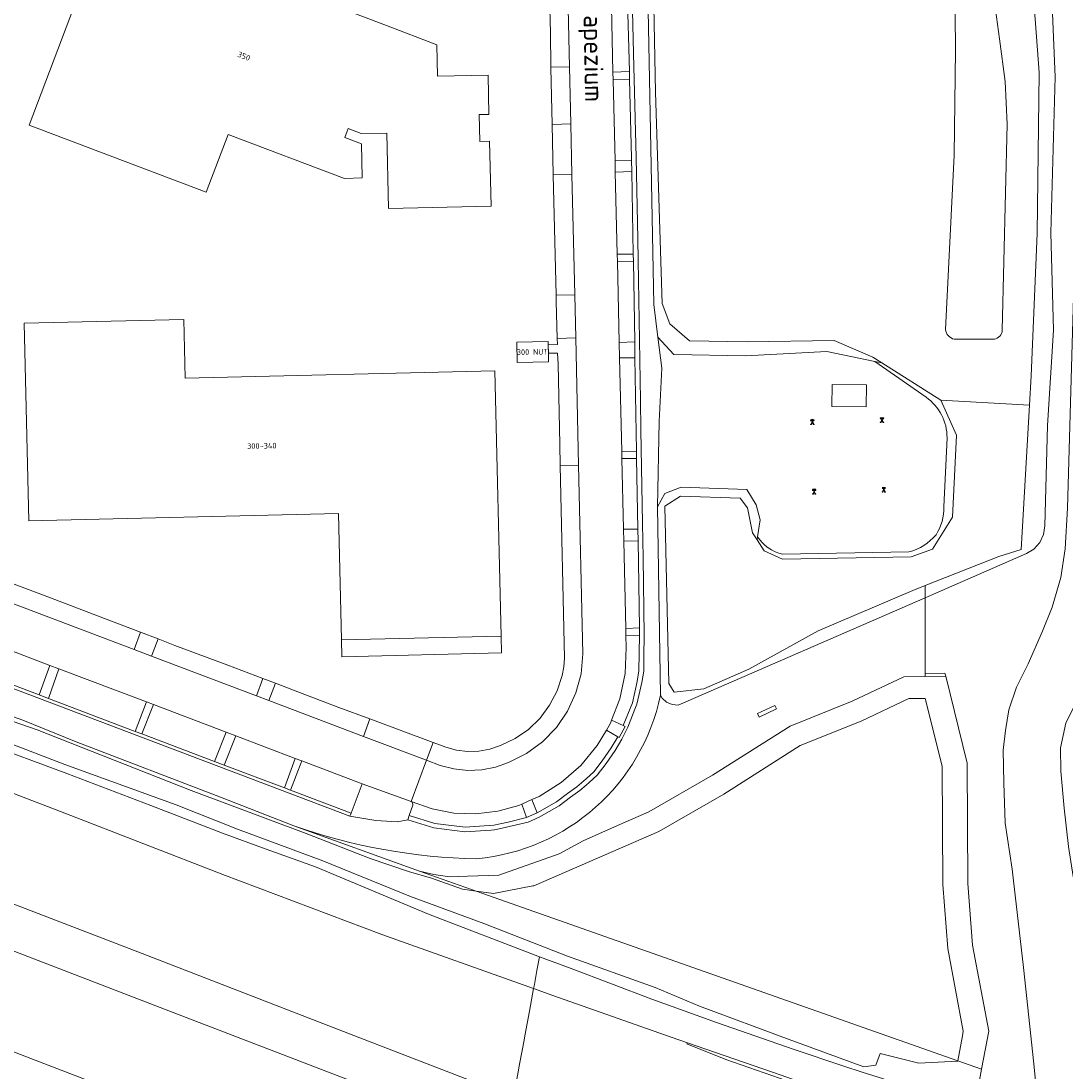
# Model space of a CAD drawing. Header units: metres. Extents: x 92650 to 117222, y 425801 to 461092.
# Tile 13 of 146: x 114660 to 114826, y 426268 to 426436. Entities that reach past the tile are written whole.
import ezdxf
from ezdxf.enums import TextEntityAlignment as Align

# ---------------------------------------------------------------- set-up
doc = ezdxf.new("R2010")
doc.units = ezdxf.units.M
doc.layers.get('0').update_dxf_attribs({"color": 253, "linetype": 'CONTINUOUS', "lineweight": 15})
for name, color, linetype, lineweight in [('B-WE-GK-BESCHOEIING-G', 253, 'GK-BESCHOEIING-SO', 15), ('B-WE-GR-BEPLANTING_CULTUUR_HEESTERS-GV', 253, 'CONTINUOUS', 15), ('B-WE-GR-GROENVOORZIENING-GV', 253, 'CONTINUOUS', 15), ('B-WE-IE-TERREINAFSCHEIDING_KUNSTMATIG_HEKWERK-G', 253, 'IE-TERREINAFSCHEIDING_KUNSTMATIG-SO', 15), ('B-WE-KL-ET_HS_LANDELIJK HOOGSPANNINGSNET-S', 253, 'CONTINUOUS', 15), ('B-WE-KW-KUNSTWERK_GEMAAL-GV', 253, 'CONTINUOUS', 15), ('B-WE-OG-BEBOUWING-GV', 253, 'CONTINUOUS', 15), ('B-WE-OG-BEBOUWING-T18', 253, 'CONTINUOUS', 15), ('B-WE-OG-BEBOUWING_OVERBOUWING-GV', 253, 'CONTINUOUS', 15), ('B-WE-OG-TERREIN_BEGROEID-GV', 253, 'CONTINUOUS', 15), ('B-WE-OG-TERREIN_ERF-GV', 253, 'CONTINUOUS', 15), ('B-WE-OG-TERREIN_OEVER-GV', 253, 'CONTINUOUS', 15), ('B-WE-OG-TOPOGRAFIE-T18', 7, 'CONTINUOUS', 15), ('B-WE-OG-WATER-GV', 253, 'CONTINUOUS', 15), ('B-WE-OG-WATER_SLOOT-GV', 253, 'CONTINUOUS', 15), ('B-WE-VH-GESLOTENVERHARDING-GV', 253, 'CONTINUOUS', 15), ('B-WE-VH-ONVERHARD_ZAND-GV', 253, 'CONTINUOUS', 15), ('B-WE-VH-OPENVERHARDING-GV', 253, 'CONTINUOUS', 15), ('B-WE-VH-OPENVERHARDING_BETONSTRAATSTEEN-GV', 253, 'CONTINUOUS', 15), ('B-WE-VH-OPENVERHARDING_STRAATBAKSTEEN-GV', 253, 'CONTINUOUS', 15), ('B-WE-VH-OPENVERHARDING_TEGEL-GV', 253, 'CONTINUOUS', 15)]:
    doc.layers.add(name, color=color, linetype=linetype, lineweight=lineweight)
doc.styles.add('NLCS-ISO-M200-T18', font='NLCS-ISO.ttf', dxfattribs={"height": 0.36})
doc.linetypes.add('GK-BESCHOEIING-SO', pattern='A,18,-3,[1,NLCS.SHX,S=0.6,R=0,X=0,Y=0],-3', length=24)
doc.linetypes.add('IE-TERREINAFSCHEIDING_KUNSTMATIG-SO', pattern='A,4,[82,NLCS.SHX,S=0.75,R=90,X=0,Y=0],4,-2', length=10)

# ---------------------------------------------------------------- blocks, each defined once
blk = doc.blocks.new('SKL-ET_HS_MAST-SO')
for p, q in [((0, 2.07), (-1.42, 1.76)), ((-1.42, 1.76), (-1.42, 1.64)), ((-1.42, 1.64), (0, 1.64)), ((0, 1.35), (-1.42, 1.04)), ((-1.42, 1.04), (-1.42, 0.92)), ((-1.42, 0.92), (0, 0.92)), ((-0.37, -0.37), (-0.12, 0.91)), ((0, 0.02), (-0.37, -0.37)), ((0, 0.54), (-0.25, 0.28)), ((0, 0.02), (-0.25, 0.28)), ((0, 0.54), (-0.16, 0.71)), ((-0.12, 0.91), (-0.12, 2.04)), ((0, 2.07), (1.42, 1.76)), ((1.42, 1.64), (0, 1.64)), ((0, 1.35), (1.42, 1.04)), ((1.42, 0.92), (0, 0.92)), ((0, 0.54), (0.16, 0.71)), ((0, 0.54), (0.25, 0.28)), ((0, 0.02), (0.25, 0.28)), ((0, 0.02), (0.37, -0.37)), ((0.12, 0.91), (0.12, 2.04)), ((0.37, -0.37), (0.12, 0.91)), ((1.42, 1.76), (1.42, 1.64)), ((1.42, 1.04), (1.42, 0.92)), ((-1.04, -1.76), (-0.37, -0.37)), ((-1.04, -1.76), (0, -0.75)), ((0, -0.75), (-0.37, -0.37)), ((0, -0.75), (0.37, -0.37)), ((1.04, -1.76), (0, -0.75)), ((1.04, -1.76), (0.37, -0.37))]:
    blk.add_line(p, q)
for points in [[(-1.42, -2), (-0.66, -2), (-0.66, -1.76), (-1.42, -1.76)], [(1.42, -2), (0.66, -2), (0.66, -1.76), (1.42, -1.76)]]:
    blk.add_lwpolyline(points, close=True)

msp = doc.modelspace()

# ---------------------------------------------------------------- linework, layer by layer
at = {"layer": 'B-WE-GK-BESCHOEIING-G', "transparency": 33554687, "flags": 128}
msp.add_lwpolyline([(114820.238, 426374.579), (114820.51, 426379.271), (114821.444, 426401.944), (114821.742, 426427.597), (114820.373, 426446.119), (114820.571, 426456.216), (114820.69, 426464.089), (114821.646, 426472.361), (114821.912, 426480.783), (114821.37, 426488.022), (114819.543, 426492.791), (114813.009, 426504.997), (114809.747, 426509.079), (114800.512, 426515.019), (114780.445, 426523.886), (114762.404, 426529.887), (114759.172, 426521.319), (114759.707, 426500.027), (114760.27, 426467.526), (114760.171, 426449.265), (114760.625, 426424.474), (114761.669, 426390.8), (114762.925, 426387.551), (114766.018, 426384.855), (114775.227, 426384.707), (114789.095, 426384.914), (114795.27, 426382.229), (114796.697, 426381.33), (114806.117, 426375.397)], dxfattribs=at)
at = {"layer": 'B-WE-GR-BEPLANTING_CULTUUR_HEESTERS-GV', "transparency": 33554687, "flags": 128}
for points in [[(114753.853, 426427.698), (114753.881, 426426.464), (114756.497, 426426.521), (114756.465, 426427.775)], [(114754.549, 426397.478), (114757.095, 426397.554), (114757.076, 426398.665), (114754.522, 426398.643)], [(114755.272, 426366.107), (114757.619, 426366.123), (114757.6, 426367.258), (114755.245, 426367.24)], [(114755.921, 426337.913), (114758.089, 426337.967), (114758.07, 426339.102), (114755.896, 426339.015)], [(114678.786, 426322.216), (114680.637, 426326.873), (114679.492, 426327.307), (114677.735, 426322.615)], [(114701.499, 426313.606), (114702.486, 426313.232), (114704.269, 426317.904), (114703.215, 426318.304)]]:
    msp.add_lwpolyline(points, close=True, dxfattribs=at)
at = {"layer": 'B-WE-GR-GROENVOORZIENING-GV', "transparency": 33554687, "flags": 128}
for points in [[(114738.004, 426264.306), (114711.847, 426274.427), (114678.82, 426287.195), (114645.609, 426299.936), (114610.191, 426313.657), (114582.025, 426324.526), (114552.904, 426335.719), (114523.624, 426347.02), (114502.154, 426355.226), (114476.146, 426365.203), (114431.851, 426382.562), (114388.977, 426398.958)], [(114386.9, 426392.947), (114395.344, 426389.531), (114437.316, 426372.921), (114479.462, 426356.665), (114522.113, 426340.264), (114561.779, 426324.933), (114596.765, 426311.468), (114639.031, 426295.031), (114683.772, 426277.81), (114723.443, 426262.542), (114730.075, 426259.417), (114736.56, 426256.491)], [(114643.777, 426318.286), (114666.495, 426309.579), (114691.659, 426299.79), (114717.028, 426290.263), (114741.21, 426281.656), (114741.326, 426282.283), (114741.737, 426284.508), (114742.135, 426286.661), (114724.438, 426293.48), (114706.437, 426301.046), (114698.605, 426303.861), (114691.634, 426306.387), (114680.193, 426310.785), (114666.833, 426315.875), (114653.356, 426320.866)], [(114835.021, 426251.988), (114822.719, 426256.733), (114822.853, 426257.34), (114814.565, 426264.711), (114814.541, 426264.208), (114814.439, 426263.377), (114813.911, 426262.745), (114813.136, 426262.352), (114811.965, 426262.322), (114810.528, 426262.559), (114806.85, 426263.423), (114798.095, 426266.772), (114796.933, 426267.217), (114793.573, 426268.295), (114790.649, 426269.233), (114782.742, 426271.934), (114770.367, 426276.223), (114760.067, 426279.917), (114747.171, 426284.811), (114742.135, 426286.661)], [(114741.21, 426281.656), (114744.255, 426280.538), (114763.143, 426273.874), (114765.723, 426272.979), (114780.655, 426267.801), (114796.208, 426262.302), (114806.171, 426258.766), (114819.048, 426254.167), (114830.828, 426249.937)], [(114658.556, 426262.562), (114659.89, 426262.825), (114661.409, 426262.559), (114665.698, 426261.81), (114667.172, 426261.512), (114674.142, 426259.204), (114681.928, 426255.901), (114693.193, 426251.178), (114703.051, 426247.255), (114711.615, 426244.093), (114721.692, 426240.172), (114730.074, 426236.309), (114732.63, 426235.225), (114732.925, 426236.818), (114733.954, 426242.39), (114733.956, 426242.403), (114732.378, 426243.011), (114731.86, 426243.31), (114688.831, 426259.83), (114676.567, 426264.517), (114643.231, 426277.319)]]:
    msp.add_lwpolyline(points, dxfattribs=at)
at = {"layer": 'B-WE-IE-TERREINAFSCHEIDING_KUNSTMATIG_HEKWERK-G', "transparency": 33554687, "flags": 128}
msp.add_lwpolyline([(114794.196, 426374.36), (114788.745, 426374.403), (114788.756, 426377.875), (114794.246, 426377.827)], close=True, dxfattribs=at)
at = {"layer": 'B-WE-KW-KUNSTWERK_GEMAAL-GV', "transparency": 33554687, "flags": 128}
msp.add_lwpolyline([(114779.88, 426326.22), (114779.618, 426326.759), (114776.894, 426325.435), (114777.156, 426324.896)], close=True, dxfattribs=at)
at = {"layer": 'B-WE-OG-BEBOUWING-GV', "transparency": 33554687, "flags": 128}
for points in [[(114717.763, 426435.114), (114673.22, 426451.961), (114660.815, 426419.235), (114689.029, 426408.559), (114692.512, 426417.73), (114711.05, 426410.715), (114713.91, 426410.826), (114713.778, 426416.234), (114711.113, 426417.243), (114711.662, 426418.692), (114713.749, 426417.902), (114717.791, 426417.97), (114718.076, 426405.947), (114734.419, 426406.322), (114734.185, 426416.669), (114732.613, 426416.633), (114732.517, 426420.913), (114734.086, 426420.95), (114733.946, 426427.215), (114725.88, 426427.028), (114725.795, 426432.025)], [(114685.663, 426378.916), (114685.448, 426388.252), (114660.035, 426387.668), (114660.758, 426356.186), (114710.101, 426357.32), (114710.574, 426337.215), (114736.013, 426337.8), (114735.019, 426380.05)], [(114743.523, 426384.221), (114743.511, 426384.732), (114738.509, 426384.631), (114738.574, 426381.415), (114743.584, 426381.516), (114743.552, 426382.906)]]:
    msp.add_lwpolyline(points, close=True, dxfattribs=at)
at = {"layer": 'B-WE-OG-BEBOUWING_OVERBOUWING-GV', "transparency": 33554687, "flags": 128}
msp.add_lwpolyline([(114736.061, 426335.104), (114736.013, 426337.8), (114710.574, 426337.215), (114710.637, 426334.509)], close=True, dxfattribs=at)
at = {"layer": 'B-WE-OG-TERREIN_BEGROEID-GV', "transparency": 33554687, "flags": 128}
for points in [[(114756.482, 426532.799), (114759.64, 426531.113), (114763.037, 426532.572), (114779.869, 426526.272), (114785.951, 426523.639), (114801.463, 426516.785), (114811.105, 426510.584), (114814.686, 426506.102), (114821.366, 426493.624), (114823.342, 426488.464), (114823.914, 426480.826), (114823.645, 426472.298), (114823.454, 426448.405), (114823.445, 426447.196), (114824.327, 426426.926), (114823.629, 426402.057), (114824.023, 426386.581), (114823.072, 426371.384), (114822.678, 426355.357), (114822.47, 426353.968), (114821.868, 426352.7), (114820.925, 426351.659), (114819.721, 426350.937), (114803.584, 426343.92)], [(114721.146, 426308.51), (114725.321, 426307.218), (114730.263, 426306.578), (114734.449, 426306.872), (114734.902, 426306.904), (114734.956, 426306.908), (114736.692, 426307.289), (114737.313, 426307.425), (114740.318, 426308.157), (114742.093, 426308.941), (114745.256, 426310.753), (114747.06, 426312.118), (114748.573, 426313.173), (114749.569, 426314.046), (114750.055, 426314.473), (114751.346, 426315.649), (114752.739, 426317.489), (114754.175, 426319.587), (114755.281, 426321.361), (114756.192, 426323.274), (114757.445, 426326.425), (114757.654, 426326.952), (114758.44, 426330.391), (114758.74, 426332.191), (114758.781, 426334.574), (114758.839, 426337.967), (114758.634, 426350.284), (114758.542, 426355.794), (114758.295, 426370.599), (114758.215, 426375.373), (114757.843, 426397.699), (114757.787, 426401.038), (114757.57, 426414.056), (114757.247, 426426.539), (114757.196, 426428.502), (114756.562, 426453.001)], [(114808.295, 426448.207), (114808.447, 426431.171), (114808.225, 426414.452), (114806.857, 426386.638), (114806.906, 426386.369), (114806.998, 426386.112), (114807.128, 426385.872), (114807.295, 426385.656), (114807.494, 426385.469), (114807.72, 426385.315), (114807.967, 426385.199), (114808.23, 426385.124), (114814.42, 426385.097), (114814.649, 426385.122), (114814.871, 426385.181), (114815.082, 426385.273), (114815.301, 426385.414), (114815.491, 426385.591), (114815.649, 426385.799), (114815.769, 426386.03), (114815.847, 426386.278), (114815.881, 426386.536), (114816.68, 426419.367), (114816.321, 426426.197), (114815.462, 426432.983), (114814.796, 426437.636)], [(114820.027, 426333.377), (114822.302, 426338.563), (114823.811, 426342.41), (114825.227, 426347.128), (114825.911, 426351.689), (114826.251, 426358.188), (114827.382, 426397.471), (114828.3, 426447.098), (114830.56, 426447.915), (114831.822, 426405.546), (114832.252, 426358.754), (114832.317, 426342.05), (114831.824, 426338.682), (114830.8, 426335.25), (114828.506, 426329.011), (114826.022, 426323.926), (114825.142, 426319.968), (114825.23, 426316.274), (114825.757, 426310.381), (114826.423, 426304.263), (114827.171, 426299.47), (114828.551, 426294.861)], [(114756.128, 426440.81), (114756.465, 426427.775), (114756.497, 426426.521), (114756.82, 426414.04), (114756.827, 426413.597), (114756.857, 426411.817), (114757.076, 426398.665), (114757.095, 426397.554), (114757.31, 426384.687), (114757.352, 426382.163), (114757.6, 426367.258), (114757.619, 426366.123), (114757.807, 426354.847), (114757.839, 426352.977), (114758.07, 426339.102), (114758.089, 426337.967), (114757.991, 426332.259), (114757.704, 426330.536), (114756.936, 426327.175), (114755.495, 426323.551), (114755.794, 426323.373), (114754.853, 426321.623), (114754.645, 426321.758), (114753.547, 426319.997), (114752.13, 426317.927), (114750.79, 426316.157), (114749.555, 426315.032), (114748.11, 426313.764), (114746.619, 426312.725), (114744.842, 426311.38), (114741.754, 426309.611), (114740.076, 426308.87), (114737.144, 426308.156), (114734.849, 426307.652), (114730.285, 426307.331), (114725.481, 426307.954), (114721.368, 426309.227)], [(114441.355, 426411.689), (114711.939, 426309.115)], [(114795.551, 426381.566), (114787.924, 426383.136), (114774.942, 426382.474), (114763.56, 426382.651), (114761.005, 426385.422), (114761.612, 426380.501), (114761.193, 426372.003), (114760.941, 426358.372), (114762.121, 426360.523), (114764.723, 426361.525), (114775.162, 426361.14), (114776.689, 426358.715), (114777.313, 426356.347), (114776.891, 426353.623)], [(114803.737, 426375.859), (114795.551, 426381.566)], [(114806.564, 426358.403), (114807.077, 426369.403)], [(114780.861, 426350.866), (114801.015, 426351.212)], [(114803.609, 426331.86), (114803.584, 426343.92), (114764.216, 426326.805), (114763.269, 426326.891), (114762.398, 426327.273), (114761.693, 426327.912), (114761.434, 426328.373)], [(114712.116, 426309.582), (114702.486, 426313.232), (114701.499, 426313.606), (114691.895, 426317.247), (114690.366, 426317.827), (114678.786, 426322.216), (114677.735, 426322.615), (114663.882, 426327.866), (114662.41, 426328.424), (114649.33, 426333.383)], [(114820.027, 426333.377), (114818.148, 426329.662), (114816.909, 426326.019), (114816.386, 426322.734), (114816.042, 426319.621), (114816.111, 426314.41), (114816.361, 426307.994), (114817.442, 426300.672), (114819.244, 426284.959), (114820.934, 426269.607), (114821.911, 426259.502), (114822.853, 426257.34), (114832.251, 426253.762), (114834.419, 426253.036), (114834.261, 426255.872), (114833.907, 426258.587), (114833.494, 426263.899), (114833.169, 426271.674), (114832.679, 426278.539), (114832.139, 426283.595), (114830.257, 426289.734), (114828.551, 426294.861)], [(114702.996, 426307.553), (114723.019, 426300.328), (114725.329, 426299.825), (114727.787, 426299.45), (114730.69, 426299.538), (114735.672, 426299.689), (114745.251, 426303.109), (114749.097, 426305.179), (114754.097, 426307.395), (114759.578, 426309.765), (114769.692, 426315.62), (114782.09, 426323.463), (114791.985, 426327.447), (114800.213, 426331.326), (114803.61, 426331.36)], [(114806.864, 426331.393), (114810.289, 426317.546), (114810.394, 426298.348), (114811.157, 426288.54), (114813.733, 426274.841), (114812.596, 426268.783), (114812.109, 426266.192), (114802.207, 426265.717), (114799.509, 426266.394), (114798.095, 426266.772), (114806.85, 426263.423), (114810.528, 426262.559), (114811.965, 426262.322), (114813.136, 426262.352), (114813.911, 426262.745), (114814.439, 426263.377), (114814.541, 426264.208), (114814.565, 426264.711), (114822.853, 426257.34)], [(114721.705, 426311.447), (114713.873, 426314.26), (114712.116, 426309.582)], [(114712.116, 426309.582), (114711.939, 426309.115), (114716.039, 426308.404), (114719.451, 426308.171), (114721.146, 426308.51), (114721.368, 426309.227), (114721.957, 426310.852)]]:
    msp.add_lwpolyline(points, dxfattribs=at)
for points in [[(114788.745, 426374.403), (114788.756, 426377.875), (114794.246, 426377.827), (114794.196, 426374.36)], [(114806.864, 426331.393), (114806.74, 426331.891), (114803.609, 426331.86), (114803.61, 426331.36)], [(114779.88, 426326.22), (114777.156, 426324.896), (114776.894, 426325.435), (114779.618, 426326.759)]]:
    msp.add_lwpolyline(points, close=True, dxfattribs=at)
at = {"layer": 'B-WE-OG-TERREIN_BEGROEID-GV', "transparency": 33554687}
for points in [[(114807.077, 426369.403, 0.2493216), (114803.737, 426375.859)], [(114805.324, 426353.937, 0.158082), (114806.564, 426358.403)], [(114801.015, 426351.212, 0.1586179), (114805.324, 426353.937)], [(114776.891, 426353.623, 0.199325), (114780.861, 426350.866)], [(114761.434, 426328.373, -0.3294807), (114732.115, 426302.317)], [(114721.957, 426310.852, 0.2655959), (114721.705, 426311.447)], [(114732.115, 426302.317, -0.0807725), (114702.996, 426307.553)]]:
    msp.add_lwpolyline(points, format="xyb", dxfattribs=at)
at = {"layer": 'B-WE-OG-TERREIN_ERF-GV', "transparency": 33554687, "flags": 128}
for points in [[(114734.419, 426406.322), (114718.076, 426405.947), (114717.791, 426417.97), (114713.749, 426417.902), (114711.662, 426418.692), (114711.113, 426417.243), (114713.778, 426416.234), (114713.91, 426410.826), (114711.05, 426410.715), (114692.512, 426417.73), (114689.029, 426408.559), (114660.815, 426419.235), (114673.22, 426451.961), (114717.763, 426435.114), (114725.795, 426432.025), (114725.88, 426427.028), (114733.946, 426427.215), (114734.086, 426420.95), (114732.517, 426420.913), (114732.613, 426416.633), (114734.185, 426416.669)], [(114710.101, 426357.32), (114660.758, 426356.186), (114660.035, 426387.668), (114685.448, 426388.252), (114685.663, 426378.916), (114735.019, 426380.05), (114736.013, 426337.8), (114710.574, 426337.215)], [(114794.246, 426377.827), (114788.756, 426377.875), (114788.745, 426374.403), (114794.196, 426374.36)]]:
    msp.add_lwpolyline(points, close=True, dxfattribs=at)
msp.add_lwpolyline([(114657.57, 426346.402), (114663.107, 426344.327), (114673.947, 426340.171), (114678.573, 426338.405), (114681.353, 426337.344), (114684.047, 426336.316), (114692.465, 426333.146), (114698.067, 426331.028), (114700.063, 426330.273), (114702.923, 426329.192), (114710.184, 426326.438), (114715.121, 426324.597), (114725.207, 426320.835), (114727.192, 426320.094), (114728.912, 426319.606), (114730.687, 426319.386), (114732.474, 426319.44), (114734.232, 426319.767), (114735.919, 426320.359), (114738.25, 426321.459), (114740.37, 426322.923), (114742.224, 426324.713), (114743.761, 426326.78), (114744.942, 426329.071), (114745.734, 426331.523), (114745.993, 426332.901), (114746.129, 426334.297), (114745.443, 426364.971), (114745.368, 426368.315), (114745.094, 426381.14), (114745.019, 426382.913), (114743.552, 426382.906), (114743.584, 426381.516), (114738.574, 426381.415), (114738.509, 426384.631), (114743.511, 426384.732), (114743.523, 426384.221), (114744.994, 426384.282), (114744.968, 426385.245), (114744.809, 426391.116), (114744.785, 426392.116), (114744.333, 426411.288), (114744.143, 426419.358), (114743.931, 426428.34), (114743.93, 426428.445), (114743.898, 426433.95), (114743.568, 426445.559)], dxfattribs=at)
at = {"layer": 'B-WE-OG-TERREIN_OEVER-GV', "transparency": 33554687, "flags": 128}
for points in [[(114796.697, 426381.33), (114795.27, 426382.229), (114789.095, 426384.914), (114775.227, 426384.707), (114766.018, 426384.855), (114762.925, 426387.551), (114761.669, 426390.8), (114760.625, 426424.474), (114760.171, 426449.265), (114760.27, 426467.526), (114759.707, 426500.027), (114759.172, 426521.319), (114762.404, 426529.887), (114759.64, 426531.113), (114757.877, 426523.413), (114757.877, 426519.865), (114759.851, 426418.329), (114760.36, 426390.656), (114761.005, 426385.422), (114763.56, 426382.651), (114774.942, 426382.474), (114787.924, 426383.136), (114795.551, 426381.566)], [(114803.584, 426343.92), (114819.721, 426350.937), (114820.925, 426351.659), (114821.868, 426352.7), (114822.47, 426353.968), (114822.678, 426355.357), (114823.072, 426371.384), (114824.023, 426386.581), (114823.629, 426402.057), (114824.327, 426426.926), (114823.445, 426447.196), (114823.454, 426448.405), (114823.645, 426472.298), (114823.914, 426480.826), (114823.342, 426488.464), (114821.366, 426493.624), (114814.686, 426506.102), (114811.105, 426510.584), (114801.463, 426516.785), (114785.951, 426523.639), (114779.869, 426526.272), (114763.037, 426532.572), (114759.64, 426531.113)], [(114762.404, 426529.887), (114780.445, 426523.886), (114800.512, 426515.019), (114809.747, 426509.079), (114813.009, 426504.997), (114819.543, 426492.791), (114821.37, 426488.022), (114821.912, 426480.783), (114821.646, 426472.361), (114820.69, 426464.089), (114820.571, 426456.216), (114820.373, 426446.119), (114821.742, 426427.597), (114821.444, 426401.944), (114820.51, 426379.271), (114820.238, 426374.579), (114818.907, 426351.586), (114815.32, 426350.459), (114803.58, 426345.843)], [(114776.813, 426353.123), (114777.938, 426351.363), (114780.874, 426350.072), (114801.371, 426350.423), (114804.782, 426351.676), (114807.972, 426356.747), (114808.581, 426369.834), (114806.117, 426375.397), (114796.697, 426381.33), (114795.551, 426381.566)], [(114795.551, 426381.566), (114803.737, 426375.859)], [(114807.077, 426369.403), (114806.564, 426358.403)], [(114801.015, 426351.212), (114780.861, 426350.866)], [(114808.778, 426270.128), (114808.761, 426270.036), (114802.607, 426269.741), (114796.449, 426271.287), (114795.734, 426269.413), (114793.845, 426269.141), (114781.95, 426273.49), (114767.627, 426278.814), (114760.572, 426281.796), (114746.625, 426286.784), (114733.258, 426292.014), (114721.579, 426296.294), (114707.632, 426302.002), (114694.04, 426307.013), (114684.22, 426310.93), (114666.514, 426317.354), (114617.31, 426336.219)], [(114723.019, 426300.328), (114702.996, 426307.553), (114691.31, 426312.132), (114668.33, 426320.925), (114659.838, 426324.391), (114650.3, 426327.762)], [(114656.725, 426324.733), (114662.122, 426322.838), (114686.613, 426313.167), (114704.977, 426306.311), (114715.146, 426302.354), (114721.267, 426300.293), (114724.908, 426299.24), (114729.872, 426297.447), (114732.056, 426297.146)], [(114653.356, 426320.866), (114666.833, 426315.875), (114680.193, 426310.785), (114691.634, 426306.387), (114698.605, 426303.861), (114706.437, 426301.046), (114724.438, 426293.48), (114742.135, 426286.661), (114747.171, 426284.811), (114760.067, 426279.917), (114770.367, 426276.223), (114782.742, 426271.934), (114790.649, 426269.233), (114793.573, 426268.295), (114796.933, 426267.217), (114798.095, 426266.772), (114799.509, 426266.394), (114802.207, 426265.717), (114812.109, 426266.192), (114812.596, 426268.783)]]:
    msp.add_lwpolyline(points, dxfattribs=at)
at = {"layer": 'B-WE-OG-TERREIN_OEVER-GV', "transparency": 33554687}
for points in [[(114803.737, 426375.859, -0.2493216), (114807.077, 426369.403)], [(114806.564, 426358.403, -0.158082), (114805.324, 426353.937)], [(114805.324, 426353.937, -0.1586179), (114801.015, 426351.212)], [(114780.861, 426350.866, -0.199325), (114776.891, 426353.623)]]:
    msp.add_lwpolyline(points, format="xyb", dxfattribs=at)
at = {"layer": 'B-WE-OG-TERREIN_OEVER-GV', "transparency": 33554687, "flags": 128}
for points in [[(114803.58, 426345.843), (114801.636, 426345.079), (114786.545, 426338.623), (114775.504, 426332.53), (114768.304, 426329.38), (114763.597, 426328.836), (114762.775, 426330.248), (114762.127, 426358.494), (114764.604, 426360.12), (114774.138, 426359.804), (114775.308, 426358.238), (114776.082, 426354.266), (114776.813, 426353.123), (114776.891, 426353.623), (114777.313, 426356.347), (114776.689, 426358.715), (114775.162, 426361.14), (114764.723, 426361.525), (114762.121, 426360.523), (114760.941, 426358.372), (114761.434, 426328.373), (114761.693, 426327.912), (114762.398, 426327.273), (114763.269, 426326.891), (114764.216, 426326.805), (114803.584, 426343.92)], [(114723.019, 426300.328), (114732.056, 426297.146), (114734.814, 426296.765), (114741.098, 426297.986), (114741.217, 426298.009), (114761.155, 426306.634), (114771.505, 426312.625), (114783.692, 426320.335), (114793.386, 426324.238), (114801.013, 426327.834), (114803.617, 426327.86), (114806.292, 426317.048), (114806.395, 426298.182), (114807.186, 426288.014), (114809.663, 426274.84), (114809.525, 426274.105), (114808.778, 426270.128), (114812.596, 426268.783), (114813.733, 426274.841), (114811.157, 426288.54), (114810.394, 426298.348), (114810.289, 426317.546), (114806.864, 426331.393), (114803.61, 426331.36), (114800.213, 426331.326), (114791.985, 426327.447), (114782.09, 426323.463), (114769.692, 426315.62), (114759.578, 426309.765), (114754.097, 426307.395), (114749.097, 426305.179), (114745.251, 426303.109), (114735.672, 426299.689), (114730.69, 426299.538), (114727.787, 426299.45), (114725.329, 426299.825)]]:
    msp.add_lwpolyline(points, close=True, dxfattribs=at)
at = {"layer": 'B-WE-OG-WATER-GV', "transparency": 33554687, "flags": 128}
for points in [[(114760.171, 426449.265), (114760.625, 426424.474), (114761.669, 426390.8), (114762.925, 426387.551), (114766.018, 426384.855), (114775.227, 426384.707), (114789.095, 426384.914), (114795.27, 426382.229), (114796.697, 426381.33), (114806.117, 426375.397), (114820.238, 426374.579), (114820.51, 426379.271), (114821.444, 426401.944), (114821.742, 426427.597), (114820.373, 426446.119)], [(114814.796, 426437.636), (114815.462, 426432.983), (114816.321, 426426.197), (114816.68, 426419.367), (114815.881, 426386.536), (114815.847, 426386.278), (114815.769, 426386.03), (114815.649, 426385.799), (114815.491, 426385.591), (114815.301, 426385.414), (114815.082, 426385.273), (114814.871, 426385.181), (114814.649, 426385.122), (114814.42, 426385.097), (114808.23, 426385.124), (114807.967, 426385.199), (114807.72, 426385.315), (114807.494, 426385.469), (114807.295, 426385.656), (114807.128, 426385.872), (114806.998, 426386.112), (114806.906, 426386.369), (114806.857, 426386.638), (114808.225, 426414.452), (114808.447, 426431.171), (114808.295, 426448.207)], [(114617.31, 426336.219), (114666.514, 426317.354), (114684.22, 426310.93), (114694.04, 426307.013), (114707.632, 426302.002), (114721.579, 426296.294), (114733.258, 426292.014), (114746.625, 426286.784), (114760.572, 426281.796), (114767.627, 426278.814), (114781.95, 426273.49), (114793.845, 426269.141), (114795.734, 426269.413), (114796.449, 426271.287), (114802.607, 426269.741), (114808.761, 426270.036), (114808.778, 426270.128)], [(114732.056, 426297.146), (114729.872, 426297.447), (114724.908, 426299.24), (114721.267, 426300.293), (114715.146, 426302.354), (114704.977, 426306.311), (114686.613, 426313.167), (114662.122, 426322.838), (114656.725, 426324.733)]]:
    msp.add_lwpolyline(points, dxfattribs=at)
msp.add_lwpolyline([(114732.056, 426297.146), (114808.778, 426270.128), (114809.525, 426274.105), (114809.663, 426274.84), (114807.186, 426288.014), (114806.395, 426298.182), (114806.292, 426317.048), (114803.617, 426327.86), (114801.013, 426327.834), (114793.386, 426324.238), (114783.692, 426320.335), (114771.505, 426312.625), (114761.155, 426306.634), (114741.217, 426298.009), (114741.098, 426297.986), (114734.814, 426296.765)], close=True, dxfattribs=at)
at = {"layer": 'B-WE-OG-WATER_SLOOT-GV', "transparency": 33554687, "flags": 128}
msp.add_lwpolyline([(114803.58, 426345.843), (114815.32, 426350.459), (114818.907, 426351.586), (114820.238, 426374.579), (114806.117, 426375.397), (114808.581, 426369.834), (114807.972, 426356.747), (114804.782, 426351.676), (114801.371, 426350.423), (114780.874, 426350.072), (114777.938, 426351.363), (114776.813, 426353.123), (114776.082, 426354.266), (114775.308, 426358.238), (114774.138, 426359.804), (114764.604, 426360.12), (114762.127, 426358.494), (114762.775, 426330.248), (114763.597, 426328.836), (114768.304, 426329.38), (114775.504, 426332.53), (114786.545, 426338.623), (114801.636, 426345.079)], close=True, dxfattribs=at)
at = {"layer": 'B-WE-VH-GESLOTENVERHARDING-GV', "transparency": 33554687, "flags": 128}
for points in [[(114736.56, 426256.491), (114730.075, 426259.417), (114723.443, 426262.542), (114683.772, 426277.81), (114639.031, 426295.031), (114596.765, 426311.468), (114561.779, 426324.933), (114522.113, 426340.264), (114479.462, 426356.665), (114437.316, 426372.921), (114395.344, 426389.531), (114386.9, 426392.947)], [(114645.609, 426299.936), (114678.82, 426287.195), (114711.847, 426274.427), (114738.004, 426264.306), (114738.367, 426266.271), (114739.024, 426269.829), (114739.679, 426273.372), (114739.809, 426274.075), (114740.541, 426278.035), (114741.21, 426281.656), (114717.028, 426290.263), (114691.659, 426299.79), (114666.495, 426309.579), (114643.777, 426318.286)], [(114765.723, 426272.979), (114763.143, 426273.874), (114744.255, 426280.538), (114741.21, 426281.656)], [(114643.231, 426277.319), (114676.567, 426264.517), (114688.831, 426259.83), (114731.86, 426243.31), (114732.378, 426243.011), (114733.956, 426242.403)], [(114830.828, 426249.937), (114819.048, 426254.167), (114806.171, 426258.766), (114796.208, 426262.302), (114780.655, 426267.801), (114765.723, 426272.979), (114765.626, 426272.806), (114771.807, 426270.302), (114780.37, 426267.333), (114795.923, 426261.834), (114812.339, 426256.076), (114818.777, 426253.777), (114830.561, 426249.566)]]:
    msp.add_lwpolyline(points, dxfattribs=at)
at = {"layer": 'B-WE-VH-ONVERHARD_ZAND-GV', "transparency": 33554687, "flags": 128}
for points in [[(114761.434, 426328.373), (114760.941, 426358.372), (114761.193, 426372.003), (114761.612, 426380.501), (114761.005, 426385.422), (114760.36, 426390.656), (114759.851, 426418.329), (114757.877, 426519.865)], [(114756.562, 426453.001), (114757.196, 426428.502), (114757.247, 426426.539), (114757.57, 426414.056), (114757.787, 426401.038), (114757.843, 426397.699), (114758.215, 426375.373), (114758.295, 426370.599), (114758.542, 426355.794), (114758.634, 426350.284), (114758.839, 426337.967), (114758.781, 426334.574), (114758.74, 426332.191), (114758.44, 426330.391), (114757.654, 426326.952), (114757.445, 426326.425), (114756.192, 426323.274), (114755.281, 426321.361), (114754.175, 426319.587), (114752.739, 426317.489), (114751.346, 426315.649), (114750.055, 426314.473), (114749.569, 426314.046), (114748.573, 426313.173), (114747.06, 426312.118), (114745.256, 426310.753), (114742.093, 426308.941), (114740.318, 426308.157), (114737.313, 426307.425), (114736.692, 426307.289), (114734.956, 426306.908), (114734.902, 426306.904), (114734.449, 426306.872), (114730.263, 426306.578), (114725.321, 426307.218), (114721.146, 426308.51), (114719.451, 426308.171), (114716.039, 426308.404), (114711.939, 426309.115), (114441.355, 426411.689)], [(114398.685, 426421.826), (114399.126, 426422.305), (114399.709, 426422.596), (114400.519, 426422.642), (114418.354, 426416.592), (114440.657, 426408.007), (114574.034, 426356.667), (114583.897, 426352.785), (114594.875, 426348.686), (114606.919, 426344.005), (114618.847, 426339.562), (114629.96, 426335.558), (114640.818, 426331.461), (114650.3, 426327.762), (114659.838, 426324.391), (114668.33, 426320.925), (114691.31, 426312.132), (114702.996, 426307.553)]]:
    msp.add_lwpolyline(points, dxfattribs=at)
at = {"layer": 'B-WE-VH-ONVERHARD_ZAND-GV', "transparency": 33554687}
for points in [[(114732.115, 426302.317, 0.3294807), (114761.434, 426328.373)], [(114702.996, 426307.553, 0.0807725), (114732.115, 426302.317)]]:
    msp.add_lwpolyline(points, format="xyb", dxfattribs=at)
at = {"layer": 'B-WE-VH-OPENVERHARDING-GV', "transparency": 33554687, "flags": 128}
for points in [[(114753.552, 426440.763), (114753.853, 426427.698), (114756.465, 426427.775), (114756.128, 426440.81)], [(114753.881, 426426.464), (114754.179, 426413.549), (114756.827, 426413.597), (114756.82, 426414.04), (114756.497, 426426.521)], [(114754.522, 426398.643), (114757.076, 426398.665), (114756.857, 426411.817), (114754.22, 426411.749)], [(114754.846, 426384.591), (114757.31, 426384.687), (114757.095, 426397.554), (114754.549, 426397.478)], [(114755.245, 426367.24), (114757.6, 426367.258), (114757.352, 426382.163), (114754.903, 426382.128)], [(114755.531, 426354.822), (114757.807, 426354.847), (114757.619, 426366.123), (114755.272, 426366.107)], [(114755.896, 426339.015), (114758.07, 426339.102), (114757.839, 426352.977), (114755.575, 426352.932)], [(114662.41, 426328.424), (114664.137, 426333.135), (114651.184, 426338.051), (114649.33, 426333.383)], [(114753.636, 426324.421), (114755.495, 426323.551), (114756.936, 426327.175), (114757.704, 426330.536), (114757.991, 426332.259), (114758.089, 426337.967), (114755.921, 426337.913), (114755.965, 426336), (114755.783, 426331.86), (114754.937, 426327.804)], [(114677.735, 426322.615), (114679.492, 426327.307), (114665.56, 426332.595), (114663.882, 426327.866)], [(114690.366, 426317.827), (114692.223, 426322.476), (114680.637, 426326.873), (114678.786, 426322.216)], [(114740.908, 426311.73), (114741.754, 426309.611), (114744.842, 426311.38), (114746.619, 426312.725), (114748.11, 426313.764), (114749.555, 426315.032), (114750.79, 426316.157), (114752.13, 426317.927), (114753.547, 426319.997), (114754.645, 426321.758), (114752.802, 426322.83), (114751.356, 426320.36), (114748.715, 426317.167), (114745.594, 426314.441), (114742.074, 426312.254)], [(114701.499, 426313.606), (114703.215, 426318.304), (114693.743, 426321.899), (114691.895, 426317.247)], [(114713.873, 426314.26), (114704.269, 426317.904), (114702.486, 426313.232), (114712.116, 426309.582)]]:
    msp.add_lwpolyline(points, close=True, dxfattribs=at)
for points in [[(114721.957, 426310.852), (114721.368, 426309.227), (114725.481, 426307.954), (114730.285, 426307.331), (114734.849, 426307.652)], [(114734.849, 426307.652), (114737.144, 426308.156), (114740.076, 426308.87), (114739.341, 426311.026), (114738.866, 426310.813), (114735.477, 426309.877), (114731.984, 426309.47), (114728.47, 426309.6), (114725.017, 426310.264), (114721.705, 426311.447)]]:
    msp.add_lwpolyline(points, dxfattribs=at)
at = {"layer": 'B-WE-VH-OPENVERHARDING-GV', "transparency": 33554687}
msp.add_lwpolyline([(114721.705, 426311.447, -0.2655959), (114721.957, 426310.852)], format="xyb", dxfattribs=at)
at = {"layer": 'B-WE-VH-OPENVERHARDING_BETONSTRAATSTEEN-GV', "transparency": 33554687, "flags": 128}
for points in [[(114746.916, 426428.52), (114746.433, 426449.551), (114743.467, 426449.474), (114743.568, 426445.559), (114743.898, 426433.95), (114743.93, 426428.445)], [(114721.705, 426311.447), (114725.017, 426310.264), (114728.47, 426309.6), (114731.984, 426309.47), (114735.477, 426309.877), (114738.866, 426310.813), (114739.341, 426311.026), (114740.908, 426311.73), (114742.074, 426312.254), (114745.594, 426314.441), (114748.715, 426317.167), (114751.356, 426320.36), (114752.802, 426322.83), (114753.449, 426323.936), (114753.636, 426324.421), (114754.937, 426327.804), (114755.783, 426331.86), (114755.965, 426336), (114755.921, 426337.913), (114755.896, 426339.015), (114755.575, 426352.932), (114755.531, 426354.822), (114755.272, 426366.107), (114755.245, 426367.24), (114754.903, 426382.128), (114754.846, 426384.591), (114754.549, 426397.478), (114754.522, 426398.643), (114754.22, 426411.749), (114754.179, 426413.549), (114753.881, 426426.464), (114753.853, 426427.698), (114753.552, 426440.763)], [(114747.124, 426419.428), (114747.309, 426411.358)], [(114747.749, 426392.186), (114747.906, 426385.325), (114748.371, 426365.036), (114749.061, 426334.966), (114748.766, 426331.806), (114747.943, 426328.74), (114746.617, 426325.856), (114744.825, 426323.236), (114742.618, 426320.954), (114740.059, 426319.076), (114737.221, 426317.655), (114735.118, 426316.909), (114732.928, 426316.483), (114730.699, 426316.388), (114728.48, 426316.623), (114726.321, 426317.186), (114724.152, 426318.007)], [(114747.906, 426385.325), (114744.968, 426385.245), (114744.994, 426384.282), (114743.523, 426384.221), (114743.552, 426382.906), (114745.019, 426382.913), (114745.094, 426381.14), (114745.368, 426368.315), (114745.443, 426364.971), (114748.371, 426365.036)], [(114656.499, 426343.625), (114677.527, 426335.663), (114678.573, 426338.405), (114673.947, 426340.171), (114663.107, 426344.327), (114657.57, 426346.402)], [(114651.184, 426338.051), (114664.137, 426333.135), (114665.56, 426332.595), (114679.492, 426327.307), (114680.637, 426326.873), (114692.223, 426322.476), (114693.743, 426321.899), (114703.215, 426318.304), (114704.269, 426317.904), (114713.873, 426314.26), (114721.705, 426311.447), (114724.152, 426318.007), (114714.086, 426321.819), (114699.023, 426327.523), (114697.027, 426328.278)], [(114680.309, 426334.609), (114677.527, 426335.663)], [(114714.086, 426321.819), (114715.121, 426324.597), (114710.184, 426326.438), (114702.923, 426329.192), (114700.063, 426330.273), (114699.023, 426327.523)]]:
    msp.add_lwpolyline(points, dxfattribs=at)
for points in [[(114744.143, 426419.358), (114747.124, 426419.428), (114746.916, 426428.52), (114743.93, 426428.445), (114743.931, 426428.34)], [(114747.309, 426411.358), (114744.333, 426411.288), (114744.785, 426392.116), (114747.749, 426392.186)], [(114697.027, 426328.278), (114698.067, 426331.028), (114692.465, 426333.146), (114684.047, 426336.316), (114681.353, 426337.344), (114680.309, 426334.609)]]:
    msp.add_lwpolyline(points, close=True, dxfattribs=at)
at = {"layer": 'B-WE-VH-OPENVERHARDING_STRAATBAKSTEEN-GV', "transparency": 33554687, "flags": 128}
for points in [[(114754.22, 426411.749), (114756.857, 426411.817), (114756.827, 426413.597), (114754.179, 426413.549)], [(114754.903, 426382.128), (114757.352, 426382.163), (114757.31, 426384.687), (114754.846, 426384.591)], [(114755.575, 426352.932), (114757.839, 426352.977), (114757.807, 426354.847), (114755.531, 426354.822)], [(114663.882, 426327.866), (114665.56, 426332.595), (114664.137, 426333.135), (114662.41, 426328.424)], [(114752.802, 426322.83), (114754.645, 426321.758), (114754.853, 426321.623), (114755.794, 426323.373), (114755.495, 426323.551), (114753.636, 426324.421), (114753.449, 426323.936)], [(114691.895, 426317.247), (114693.743, 426321.899), (114692.223, 426322.476), (114690.366, 426317.827)], [(114739.341, 426311.026), (114740.076, 426308.87), (114741.754, 426309.611), (114740.908, 426311.73)]]:
    msp.add_lwpolyline(points, close=True, dxfattribs=at)
at = {"layer": 'B-WE-VH-OPENVERHARDING_TEGEL-GV', "transparency": 33554687, "flags": 128}
for points in [[(114744.143, 426419.358), (114744.333, 426411.288), (114747.309, 426411.358), (114747.124, 426419.428)], [(114744.968, 426385.245), (114747.906, 426385.325), (114747.749, 426392.186), (114744.785, 426392.116), (114744.809, 426391.116)], [(114677.527, 426335.663), (114680.309, 426334.609), (114681.353, 426337.344), (114678.573, 426338.405)], [(114697.027, 426328.278), (114699.023, 426327.523), (114700.063, 426330.273), (114698.067, 426331.028)], [(114714.086, 426321.819), (114724.152, 426318.007), (114725.207, 426320.835), (114715.121, 426324.597)]]:
    msp.add_lwpolyline(points, close=True, dxfattribs=at)
msp.add_lwpolyline([(114724.152, 426318.007), (114726.321, 426317.186), (114728.48, 426316.623), (114730.699, 426316.388), (114732.928, 426316.483), (114735.118, 426316.909), (114737.221, 426317.655), (114740.059, 426319.076), (114742.618, 426320.954), (114744.825, 426323.236), (114746.617, 426325.856), (114747.943, 426328.74), (114748.766, 426331.806), (114749.061, 426334.966), (114748.371, 426365.036), (114745.443, 426364.971), (114746.129, 426334.297), (114745.993, 426332.901), (114745.734, 426331.523), (114744.942, 426329.071), (114743.761, 426326.78), (114742.224, 426324.713), (114740.37, 426322.923), (114738.25, 426321.459), (114735.919, 426320.359), (114734.232, 426319.767), (114732.474, 426319.44), (114730.687, 426319.386), (114728.912, 426319.606), (114727.192, 426320.094), (114725.207, 426320.835)], dxfattribs=at)

# ---------------------------------------------------------------- block references
at = {"layer": 'B-WE-KL-ET_HS_LANDELIJK HOOGSPANNINGSNET-S', "transparency": 33554687, "xscale": 0.2, "yscale": 0.2, "zscale": 0.2}
for p in [(114785.621, 426371.938), (114796.718, 426372.225), (114785.908, 426360.841), (114797.005, 426361.128)]:
    msp.add_blockref('SKL-ET_HS_MAST-SO', p, dxfattribs=at)

# ---------------------------------------------------------------- texts
at = {"layer": 'B-WE-OG-BEBOUWING-T18', "transparency": 33554687, "style": 'NLCS-ISO-M200-T18'}
for s, rotation, p in [('350', 339, (114695.044, 426430.217)), ('300 NUT', 1, (114741.021, 426383.082)), ('300-340', 1, (114697.892, 426368.118))]:
    msp.add_text(s, height=0.9, rotation=rotation, dxfattribs=at).set_placement(p, align=Align.MIDDLE)
at = {"layer": 'B-WE-OG-TOPOGRAFIE-T18', "transparency": 33554687, "style": 'NLCS-ISO-M200-T18'}
msp.add_text('Trapezium', height=3, rotation=271, dxfattribs=at).set_placement((114750.301, 426431.81), align=Align.MIDDLE)

doc.saveas('drawing.dxf')
